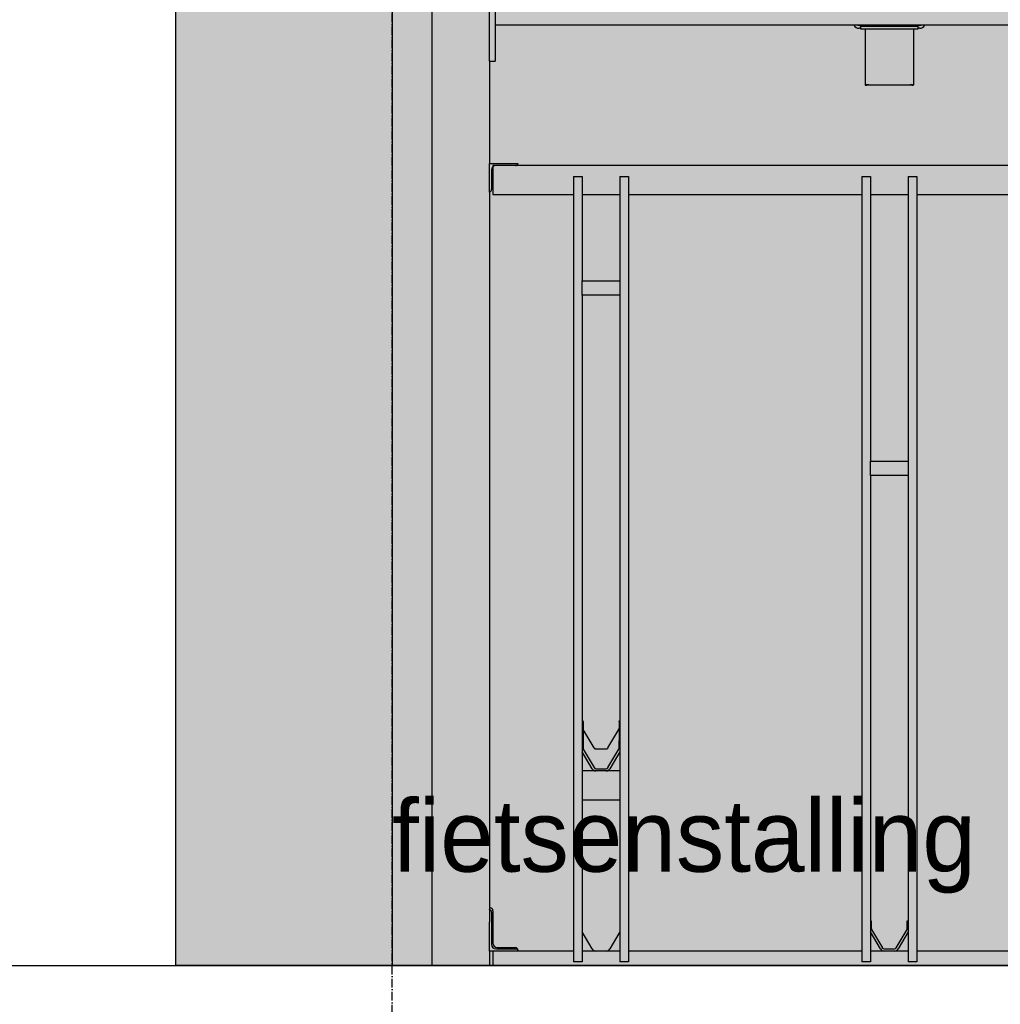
# Model space of a CAD drawing. Header units: millimetres. Extents: x -297000 to 504135, y -166520 to 252050.
# Tile 4 of 250: x 11808 to 13169, y -76704 to -75338. Entities that reach past the tile are written whole.
import ezdxf

# ---------------------------------------------------------------- set-up
doc = ezdxf.new("R2010")
doc.units = ezdxf.units.MM
doc.header["$MEASUREMENT"] = 0
doc.linetypes.add('ACAD_ISO10W100', pattern=[18, 12, -3, 0, -3])
doc.linetypes.add('CENTER', pattern=[50.8, 31.75, -6.35, 6.35, -6.35])
doc.layers.get('Defpoints').update_dxf_attribs({"color": 6})
for name, color, linetype in [('010_D0050_D', 1, 'Continuous'), ('010_T0100_T', 4, 'Continuous'), ('040_AXPRI_B', 9, 'CENTER'), ('068_HATCH_H', 8, 'Continuous'), ('299_CONCR_G', 3, 'Continuous'), ('410_WAFEX_G', 1, 'Continuous')]:
    doc.layers.add(name, color=color, linetype=linetype)
doc.styles.add('VMX 2 MEDIUM 100', font='unvr55w.TTF', dxfattribs={"height": 200})
doc.styles.add('VMX 2 MEDIUM 50', font='unvr55w.TTF', dxfattribs={"height": 100})
doc.dimstyles.new('VMX 50', dxfattribs={"dimscale": 50, "dimtxt": 1, "dimasz": 1, "dimexe": 2, "dimexo": 2, "dimgap": 0.7, "dimtad": 1, "dimdec": 0, "dimdsep": 46, "dimtxsty": 'VMX 2 MEDIUM 50', "dimblk1": 'VMX-DIM-ARROW', "dimblk2": 'VMX-DIM-ARROW', "dimsah": 1, "dimcen": 1, "dimdle": 2, "dimse1": 1, "dimse2": 1, "dimclrd": 256, "dimclre": 256, "dimclrt": 256, "dimadec": 0, "dimazin": 0, "dimtm": 1e-09, "dimtfac": 1, "dimtdec": 0, "dimtmove": 2, "dimatfit": 2, "dimldrblk": 'VMX-DIM-ARROW', "dimfxl": 0, "dimtolj": 2, "dimlwd": -1, "dimarcsym": 0})

# ---------------------------------------------------------------- blocks, each defined once
blk = doc.blocks.new('VMX-DIM-ARROW')
h = blk.add_hatch(color=256)
edge = h.paths.add_edge_path()
edge.add_arc((0, 0), 0.5, 0, 360)
for p, q in [((0, 2.5), (0, -2.5)), ((-2.5, 0), (2.5, 0))]:
    blk.add_line(p, q)
blk = doc.blocks.new('*D597')
at = {"layer": '010_D0050_D'}
blk.add_line((12075, -78150), (12275, -78150), dxfattribs=at)
at = {"layer": 'Defpoints', "color": 0}
for p in [(12025, -75675.7), (12325, -75700), (12325, -78150)]:
    blk.add_point(p, dxfattribs=at)
at = {"layer": '010_D0050_D', "xscale": 50, "yscale": 50, "zscale": 50, "rotation": 180}
blk.add_blockref('VMX-DIM-ARROW', (12025, -78150), dxfattribs=at)
at = {"layer": '010_D0050_D', "xscale": 50, "yscale": 50, "zscale": 50}
blk.add_blockref('VMX-DIM-ARROW', (12325, -78150), dxfattribs=at)
at = {"layer": '010_D0050_D', "insert": (12177.5, -78063.1), "char_height": 100, "attachment_point": 5, "style": 'VMX 2 MEDIUM 50'}
blk.add_mtext('\\A2;300', dxfattribs=at)
blk = doc.blocks.new('*D607')
at = {"layer": '010_D0050_D'}
blk.add_line((13435, -77900), (12375, -77900), dxfattribs=at)
at = {"layer": 'Defpoints', "color": 0}
for p in [(12325, -75950), (13485, -75950), (12325, -77900)]:
    blk.add_point(p, dxfattribs=at)
at = {"layer": '010_D0050_D', "xscale": 50, "yscale": 50, "zscale": 50, "rotation": 180}
blk.add_blockref('VMX-DIM-ARROW', (12325, -77900), dxfattribs=at)
at = {"layer": '010_D0050_D', "xscale": 50, "yscale": 50, "zscale": 50}
blk.add_blockref('VMX-DIM-ARROW', (13485, -77900), dxfattribs=at)
at = {"layer": '010_D0050_D', "insert": (12905, -77813.1), "char_height": 100, "attachment_point": 5, "style": 'VMX 2 MEDIUM 50'}
blk.add_mtext('\\A2;1160', dxfattribs=at)
blk = doc.blocks.new('*D626')
at = {"layer": '010_D0050_D'}
blk.add_line((13435, -78150), (12375, -78150), dxfattribs=at)
at = {"layer": 'Defpoints', "color": 0}
for p in [(12325, -75400), (13485, -75950), (12325, -78150)]:
    blk.add_point(p, dxfattribs=at)
at = {"layer": '010_D0050_D', "xscale": 50, "yscale": 50, "zscale": 50, "rotation": 180}
blk.add_blockref('VMX-DIM-ARROW', (12325, -78150), dxfattribs=at)
at = {"layer": '010_D0050_D', "xscale": 50, "yscale": 50, "zscale": 50}
blk.add_blockref('VMX-DIM-ARROW', (13485, -78150), dxfattribs=at)
at = {"layer": '010_D0050_D', "insert": (12905, -78063.1), "char_height": 100, "attachment_point": 5, "style": 'VMX 2 MEDIUM 50'}
blk.add_mtext('\\A2;1160', dxfattribs=at)
blk = doc.blocks.new('*D627')
at = {"layer": '010_D0050_D'}
blk.add_line((12075, -77900), (12275, -77900), dxfattribs=at)
at = {"layer": 'Defpoints', "color": 0}
for p in [(12025, -75425.7), (12325, -75450), (12325, -77900)]:
    blk.add_point(p, dxfattribs=at)
at = {"layer": '010_D0050_D', "xscale": 50, "yscale": 50, "zscale": 50, "rotation": 180}
blk.add_blockref('VMX-DIM-ARROW', (12025, -77900), dxfattribs=at)
at = {"layer": '010_D0050_D', "xscale": 50, "yscale": 50, "zscale": 50}
blk.add_blockref('VMX-DIM-ARROW', (12325, -77900), dxfattribs=at)
at = {"layer": '010_D0050_D', "insert": (12177.5, -77813.1), "char_height": 100, "attachment_point": 5, "style": 'VMX 2 MEDIUM 50'}
blk.add_mtext('\\A2;300', dxfattribs=at)
blk = doc.blocks.new('FIETSPARKEER_voor')
at = {"color": 8}
for p, q in [((-2470, 1422), (-2470, 0)), ((-2390, 1255), (-2390, 1425)), ((-2382, 1425), (-2382, 1255)), ((-88, 1305), (-2382, 1305)), ((-1875, 1304.6), (-1875, 1303.7)), ((-1875, 1303.7), (-1875, 1299.7)), ((-1873, 1303.7), (-1797, 1303.7)), ((-1873, 1299.7), (-1797, 1299.7)), ((-1868.6, 1299.7), (-1868.5, 1222.1)), ((-1801.4, 1299.7), (-1801.5, 1222.1)), ((-1795, 1303.7), (-1795, 1304.6)), ((-1795, 1299.7), (-1795, 1303.7)), ((-2390, 1255), (-2390, 1113)), ((-2390, 1255), (-2382, 1255)), ((-1866.4, 1222.4), (-1866.7, 1221.7)), ((-1865.5, 1221.8), (-1865.5, 1222.3)), ((-1864, 1221.8), (-1864, 1222)), ((-1806, 1221.8), (-1864, 1221.8)), ((-1806, 1222), (-1806, 1221.8)), ((-1804.5, 1222.3), (-1804.5, 1221.8)), ((-1803.6, 1222.4), (-1803.3, 1221.7)), ((-2390, 1113), (-2350, 1113)), ((-2390, 1073), (-2390, 1113)), ((-85, 1110), (-2385, 1110)), ((-2385, 1110), (-2385, 1070)), ((-2353.9, 1110), (-2381, 1110)), ((-2387, 1104), (-2387, 1076.9)), ((-2385.4, 1096), (-2387, 1096)), ((-2385.4, 1080), (-2385.4, 1096)), ((-2385.4, 1093.7), (-2385, 1094.3)), ((-2273, 1095), (-2261, 1095)), ((-2273, 1095), (-2273, 5)), ((-2261, 1095), (-2261, 950)), ((-2209, 1095), (-2197, 1095)), ((-2209, 1095), (-2209, 950)), ((-2197, 1095), (-2197, 5)), ((-1873, 1095), (-1861, 1095)), ((-1873, 1095), (-1873, 5)), ((-1861, 1095), (-1861, 700)), ((-1809, 1095), (-1797, 1095)), ((-1809, 1095), (-1809, 700)), ((-1797, 1095), (-1797, 5)), ((-2385.4, 1080), (-2387, 1080)), ((-2385.4, 1082.4), (-2385, 1081.7)), ((-2390, 1073), (-2390, 60)), ((-2385, 1070), (-2273, 1070)), ((-2261, 1070), (-2209, 1070)), ((-2197, 1070), (-1873, 1070)), ((-1861, 1070), (-1809, 1070)), ((-1797, 1070), (-1473, 1070)), ((-2261, 950), (-2209, 950)), ((-2261, 930), (-2261, 950)), ((-2209, 950), (-2209, 930)), ((-2261, 930), (-2261, 5)), ((-2209, 930), (-2261, 930)), ((-2209, 930), (-2209, 5)), ((-1861, 700), (-1809, 700)), ((-1861, 680), (-1861, 700)), ((-1809, 700), (-1809, 680)), ((-1861, 680), (-1861, 5)), ((-1809, 680), (-1861, 680)), ((-1809, 680), (-1809, 5)), ((-2261, 339.5), (-2260, 339.5)), ((-2260, 338.8), (-2260, 339.5)), ((-2260, 338.8), (-2260, 311.9)), ((-2210, 338.8), (-2210, 339.5)), ((-2210, 339.5), (-2209, 339.5)), ((-2210, 338.8), (-2210, 311.9)), ((-2244.6, 302), (-2259.6, 327.6)), ((-2225.4, 302), (-2210.4, 327.6)), ((-2261, 311.9), (-2260, 311.9)), ((-2260, 311.9), (-2260, 301.6)), ((-2210, 311.9), (-2209, 311.9)), ((-2210, 301.6), (-2210, 311.9)), ((-2247.2, 273.1), (-2261, 296.6)), ((-2259.6, 300.1), (-2244.6, 274.6)), ((-2242.1, 300.5), (-2227.9, 300.5)), ((-2225.4, 274.6), (-2210.4, 300.1)), ((-2209, 296.6), (-2222.8, 273.1)), ((-2209, 270), (-2261, 270)), ((-2242.1, 273.1), (-2227.9, 273.1)), ((-2227.9, 270.1), (-2242.1, 270.1)), ((-2239, 270.1), (-2239, 270)), ((-2231, 270.1), (-2231, 270)), ((-2261, 230), (-2209, 230)), ((-2390, 80), (-2389, 80)), ((-2387, 74), (-2387, 49.3)), ((-2387, 74), (-2387, 49.3)), ((-2385, 76), (-2385, 51.3)), ((-2390, 20), (-2390, 60)), ((-1861, 62), (-1860, 62)), ((-1860, 62), (-1860, 51.6)), ((-1810, 62), (-1809, 62)), ((-1810, 51.6), (-1810, 62)), ((-2387, 49.3), (-2387, 29)), ((-2385, 51.3), (-2385, 31)), ((-2247.2, 23), (-2261, 46.6)), ((-2209, 46.6), (-2222.8, 23)), ((-1847.2, 23), (-1861, 46.6)), ((-1859.6, 50.1), (-1844.6, 24.5)), ((-1825.4, 24.5), (-1810.4, 50.1)), ((-1809, 46.6), (-1822.8, 23)), ((-2390, 20), (-2390, 0)), ((-2350, 20), (-2390, 20)), ((-2273, 20), (-2385, 20)), ((-2385, 20), (-2385, 0)), ((-2381, 23), (-2353.9, 23)), ((-2379, 25), (-2354, 25)), ((-2350, 21), (-2350, 20)), ((-2209, 20), (-2261, 20)), ((-1873, 20), (-2197, 20)), ((-1809, 20), (-1861, 20)), ((-1842.1, 23), (-1827.9, 23)), ((-1473, 20), (-1797, 20)), ((-2465, 0), (-2470, 0)), ((-2465, 0), (-2395, 0)), ((-2390, 0), (-2395, 0)), ((-2261, 5), (-2273, 5)), ((-2197, 5), (-2209, 5)), ((-1861, 5), (-1873, 5)), ((-1797, 5), (-1809, 5)), ((-2385, 0), (-85, 0))]:
    blk.add_line(p, q, dxfattribs=at)
at = {"color": 8, "flags": 128}
for points in [[(-1868.5, 1222.1), (-1868.5, 1222.1), (-1868.5, 1222.1), (-1868.5, 1222), (-1868.4, 1222), (-1868.4, 1221.9), (-1868.4, 1221.9), (-1868.3, 1221.8), (-1868.3, 1221.8), (-1868.2, 1221.8), (-1868.2, 1221.7), (-1868.1, 1221.7), (-1868, 1221.7), (-1867.9, 1221.7), (-1867.8, 1221.7), (-1867.7, 1221.6), (-1867.6, 1221.6), (-1867.5, 1221.6), (-1867.4, 1221.6), (-1867.3, 1221.6), (-1867.2, 1221.6), (-1867.1, 1221.7), (-1867, 1221.7), (-1866.8, 1221.7), (-1866.7, 1221.7)], [(-1866.7, 1221.7), (-1866.9, 1221.9), (-1867.1, 1222), (-1867.2, 1222.1), (-1867.3, 1222.2), (-1867.3, 1222.3), (-1867.4, 1222.4), (-1867.4, 1222.5), (-1867.4, 1222.5), (-1867.4, 1222.6), (-1867.4, 1222.6), (-1867.3, 1222.6), (-1867.3, 1222.6), (-1867.2, 1222.6), (-1867.1, 1222.6), (-1867, 1222.5), (-1866.8, 1222.5), (-1866.7, 1222.5), (-1866.6, 1222.4), (-1866.4, 1222.4), (-1866.2, 1222.4), (-1866, 1222.3), (-1865.9, 1222.3), (-1865.7, 1222.3), (-1865.5, 1222.3)], [(-1864, 1222), (-1864, 1221.9), (-1864, 1221.9), (-1864, 1221.9), (-1864, 1221.9), (-1864, 1221.9), (-1864, 1221.9), (-1864, 1221.9), (-1864, 1221.9), (-1864, 1221.9), (-1864, 1221.9), (-1864, 1221.9), (-1864, 1221.9), (-1864, 1221.9), (-1864, 1221.8), (-1864, 1221.8), (-1864, 1221.8), (-1864, 1221.8), (-1864, 1221.8), (-1864, 1221.8), (-1864, 1221.8), (-1864, 1221.8), (-1864, 1221.8), (-1864, 1221.8), (-1864, 1221.8)], [(-1806, 1221.8), (-1806, 1221.8), (-1806, 1221.8), (-1806, 1221.8), (-1806, 1221.8), (-1806, 1221.8), (-1806, 1221.8), (-1806, 1221.8), (-1806, 1221.8), (-1806, 1221.8), (-1806, 1221.8), (-1806, 1221.9), (-1806, 1221.9), (-1806, 1221.9), (-1806, 1221.9), (-1806, 1221.9), (-1806, 1221.9), (-1806, 1221.9), (-1806, 1221.9), (-1806, 1221.9), (-1806, 1221.9), (-1806, 1221.9), (-1806, 1221.9), (-1806, 1221.9), (-1806, 1222)], [(-1804.5, 1222.3), (-1804.3, 1222.3), (-1804.1, 1222.3), (-1803.9, 1222.3), (-1803.7, 1222.4), (-1803.5, 1222.4), (-1803.3, 1222.4), (-1803.2, 1222.5), (-1803.1, 1222.5), (-1802.9, 1222.6), (-1802.8, 1222.6), (-1802.7, 1222.6), (-1802.7, 1222.6), (-1802.6, 1222.6), (-1802.6, 1222.6), (-1802.6, 1222.5), (-1802.6, 1222.5), (-1802.6, 1222.4), (-1802.7, 1222.3), (-1802.7, 1222.2), (-1802.8, 1222.2), (-1802.9, 1222.1), (-1803, 1222), (-1803.1, 1221.9), (-1803.3, 1221.7)], [(-1803.3, 1221.7), (-1803.2, 1221.7), (-1803, 1221.7), (-1802.9, 1221.7), (-1802.8, 1221.6), (-1802.7, 1221.6), (-1802.6, 1221.6), (-1802.5, 1221.6), (-1802.4, 1221.6), (-1802.3, 1221.6), (-1802.2, 1221.7), (-1802.1, 1221.7), (-1802, 1221.7), (-1801.9, 1221.7), (-1801.8, 1221.7), (-1801.8, 1221.8), (-1801.7, 1221.8), (-1801.7, 1221.8), (-1801.6, 1221.9), (-1801.6, 1221.9), (-1801.6, 1222), (-1801.5, 1222), (-1801.5, 1222.1), (-1801.5, 1222.1), (-1801.5, 1222.1)]]:
    blk.add_lwpolyline(points, dxfattribs=at)
at = {"color": 8}
for centre, radius, start, end in [((-2381, 1104), 6, 90, 180), ((-2353.9, 1114), 4, 270, 345.5225), ((-2391, 1076.9), 4, 284.4775, 0), ((-2257, 329.1), 3, 180, 210.2564), ((-2213, 329.1), 3, 329.7436, 0), ((-2242.1, 303.5), 3, 210.2564, 270), ((-2227.9, 303.5), 3, 270, 329.7436), ((-2390.7, 74.1), 3.68, 358.4854, 79.3138), ((-2389, 76), 4, 0, 90), ((-1857, 51.6), 3, 180, 210.2564), ((-1813, 51.6), 3, 329.7436, 0), ((-2381, 29), 6, 180, 270), ((-2379, 31), 6, 180, 270), ((-2354, 21), 4, 0, 90), ((-2353.9, 19), 4, 14.4775, 90), ((-2242.1, 26), 6, 210.2564, 270), ((-2227.9, 26), 6, 270, 329.7436), ((-1842.1, 26), 6, 210.2564, 270), ((-1842.1, 26), 3, 210.2564, 270), ((-1827.9, 26), 3, 270, 329.7436), ((-1827.9, 26), 6, 270, 329.7436)]:
    blk.add_arc(centre, radius, start, end, dxfattribs=at)
for centre, major_axis, ratio, start_param, end_param in [((-1877, 1308.6), (0, 8), 0.999848, 2.038332, 3.141593), ((-1877, 1308.6), (0, -4), 0.999848, 5.835325, 6.283185), ((-1877, 1304.6), (-2, 0), 0.017455, 3.141593, 4.712389), ((-1877, 1300.6), (2, 0), 0.017455, 0, 1.570796), ((-1873, 1303.7), (-2, 0), 0.017452, 0, 1.570796), ((-1873, 1299.7), (-2, 0), 0.017452, 0, 1.570796), ((-1797, 1303.7), (2, 0), 0.017452, 4.712389, 6.283185), ((-1797, 1299.7), (2, 0), 0.017452, 4.712389, 6.283185), ((-1793, 1304.6), (-2, 0), 0.017455, 4.712389, 6.283185), ((-1793, 1300.6), (2, 0), 0.017455, 1.570796, 3.141593), ((-1793, 1308.6), (0, -8), 0.999848, 0, 1.10326), ((-1793, 1308.6), (0, 4), 0.999848, 3.141593, 3.589453), ((-1865.5, 1221.9), (1.5, 0), 0.292372, 0.228169, 1.570796), ((-1865.5, 1221.8), (1.5, 0), 0.017452, 0.228169, 1.570796), ((-1804.5, 1221.9), (-1.5, 0), 0.292372, 4.712389, 6.055016), ((-1804.5, 1221.8), (-1.5, 0), 0.017452, 4.712389, 6.055016), ((-2257, 301.6), (-3, 0), 0.996195, 0, 0.528074), ((-2213, 301.6), (3, 0), 0.996195, 5.755111, 6.283185), ((-2242.1, 276.1), (3, 0), 0.996195, 3.669667, 4.712389), ((-2227.9, 276.1), (3, 0), 0.996195, 4.712389, 5.755111), ((-2242.1, 276.1), (-6, 0), 0.996195, 0.528074, 1.570796), ((-2227.9, 276.1), (-6, 0), 0.996195, 1.570796, 2.613518)]:
    blk.add_ellipse(centre, major_axis=major_axis, ratio=ratio, start_param=start_param, end_param=end_param, dxfattribs=at)
blk = doc.blocks.new('GRID03sp')
at = {"layer": '040_AXPRI_B', "linetype": 'ACAD_ISO10W100'}
blk.add_line((0, -2492), (0, 11470.8), dxfattribs=at)
at = {"layer": 'Defpoints'}
blk.add_lwpolyline([(-4000, 0), (27200, 0)], dxfattribs=at)
blk = doc.blocks.new('1006_X-02.02')
at = {"layer": '068_HATCH_H'}
h = blk.add_hatch(color=253, dxfattribs=at)
h.paths.add_polyline_path([(-23500, 8700), (300, 8700), (300, 0), (-23500, 0)])
h.paths.add_polyline_path([(-15080, 6200), (-1160, 6200), (-1160, 4725), (-15080, 4725)], flags=16)
at = {"color": 5}
blk.add_lwpolyline([(-27200, 0), (4000, 0)], dxfattribs=at)
at = {"layer": '299_CONCR_G'}
blk.add_lwpolyline([(-23500, 8700), (300, 8700), (300, 0), (-23500, 0)], close=True, dxfattribs=at)
at = {"layer": '410_WAFEX_G', "color": 8}
blk.add_lwpolyline([(-23200, 8700), (-23200, 0)], dxfattribs=at)
for name, p in [('GRID03sp', (-23200, 0)), ('FIETSPARKEER_voor', (-20675, 0))]:
    blk.add_blockref(name, p)
blk = doc.blocks.new('*D800')
at = {"layer": '010_D0050_D'}
blk.add_line((12375, -78400), (18075, -78400), dxfattribs=at)
at = {"layer": 'Defpoints', "color": 0}
for p in [(12325, -75400), (18125, -75400), (18125, -78400)]:
    blk.add_point(p, dxfattribs=at)
at = {"layer": '010_D0050_D', "xscale": 50, "yscale": 50, "zscale": 50, "rotation": 180}
blk.add_blockref('VMX-DIM-ARROW', (12325, -78400), dxfattribs=at)
at = {"layer": '010_D0050_D', "xscale": 50, "yscale": 50, "zscale": 50}
blk.add_blockref('VMX-DIM-ARROW', (18125, -78400), dxfattribs=at)
at = {"layer": '010_D0050_D', "insert": (15225, -78313.1), "char_height": 100, "attachment_point": 5, "style": 'VMX 2 MEDIUM 50'}
blk.add_mtext('\\A2;5800', dxfattribs=at)
blk = doc.blocks.new('*D805')
at = {"layer": '010_D0050_D'}
blk.add_line((12075, -78650), (35775, -78650), dxfattribs=at)
at = {"layer": 'Defpoints', "color": 0}
for p in [(12025, -75400), (35825, -75400), (35825, -78650)]:
    blk.add_point(p, dxfattribs=at)
at = {"layer": '010_D0050_D', "xscale": 50, "yscale": 50, "zscale": 50, "rotation": 180}
blk.add_blockref('VMX-DIM-ARROW', (12025, -78650), dxfattribs=at)
at = {"layer": '010_D0050_D', "xscale": 50, "yscale": 50, "zscale": 50}
blk.add_blockref('VMX-DIM-ARROW', (35825, -78650), dxfattribs=at)
at = {"layer": '010_D0050_D', "insert": (24272.1, -78563.1), "char_height": 100, "attachment_point": 5, "style": 'VMX 2 MEDIUM 50'}
blk.add_mtext('\\A2;23800', dxfattribs=at)
blk = doc.blocks.new('*D806')
at = {"layer": '010_D0050_D'}
blk.add_line((12075, -78400), (12275, -78400), dxfattribs=at)
at = {"layer": 'Defpoints', "color": 0}
for p in [(12025, -75400), (12325, -75400), (12325, -78400)]:
    blk.add_point(p, dxfattribs=at)
at = {"layer": '010_D0050_D', "xscale": 50, "yscale": 50, "zscale": 50, "rotation": 180}
blk.add_blockref('VMX-DIM-ARROW', (12025, -78400), dxfattribs=at)
at = {"layer": '010_D0050_D', "xscale": 50, "yscale": 50, "zscale": 50}
blk.add_blockref('VMX-DIM-ARROW', (12325, -78400), dxfattribs=at)
at = {"layer": '010_D0050_D', "insert": (12175, -78313.1), "char_height": 100, "attachment_point": 5, "style": 'VMX 2 MEDIUM 50'}
blk.add_mtext('\\A2;300', dxfattribs=at)

msp = doc.modelspace()

# ---------------------------------------------------------------- block references
msp.add_blockref('1006_X-02.02', (35525, -76650))

# ---------------------------------------------------------------- texts
at = {"layer": '010_T0100_T', "insert": (12325, -76550), "char_height": 100, "attachment_point": 7, "style": 'VMX 2 MEDIUM 100'}
msp.add_mtext('fietsenstalling', dxfattribs=at)

# ---------------------------------------------------------------- dimensions: what is measured, and where the dimension line sits
at = {"layer": '010_D0050_D'}
for base, p2, picture, middle in [((35825, -78650), (35825, -75400), '*D805', (24272.1, -78563.1)), ((12325, -78400), (12325, -75400), '*D806', (12175, -78313.1))]:
    dim = msp.add_linear_dim(base=base, p1=(12025, -75400), p2=p2, dimstyle='VMX 50', dxfattribs=at)
    dim.commit()
    dim.dimension.update_dxf_attribs({"geometry": picture, "text_midpoint": middle, "dimtype": 160})
for base, p2, picture, middle in [((12325, -78150), (12325, -75400), '*D626', (12905, -78063.1)), ((12325, -77900), (12325, -75950), '*D607', (12905, -77813.1))]:
    dim = msp.add_linear_dim(base=base, p1=(13485, -75950), p2=p2, angle=180, dimstyle='VMX 50', dxfattribs=at)
    dim.commit()
    dim.dimension.update_dxf_attribs({"geometry": picture, "text_midpoint": middle})
dim = msp.add_linear_dim(base=(18125, -78400), p1=(12325, -75400), p2=(18125, -75400), dimstyle='VMX 50', dxfattribs=at)
dim.commit()
dim.dimension.update_dxf_attribs({"geometry": '*D800', "text_midpoint": (15225, -78313.1)})
for base, p1, p2, picture, middle in [((12325, -77900), (12025, -75425.7), (12325, -75450), '*D627', (12177.5, -77813.1)), ((12325, -78150), (12025, -75675.7), (12325, -75700), '*D597', (12177.5, -78063.1))]:
    dim = msp.add_linear_dim(base=base, p1=p1, p2=p2, angle=180, dimstyle='VMX 50', dxfattribs=at)
    dim.commit()
    dim.dimension.update_dxf_attribs({"geometry": picture, "text_midpoint": middle, "dimtype": 160})

doc.saveas('drawing.dxf')
